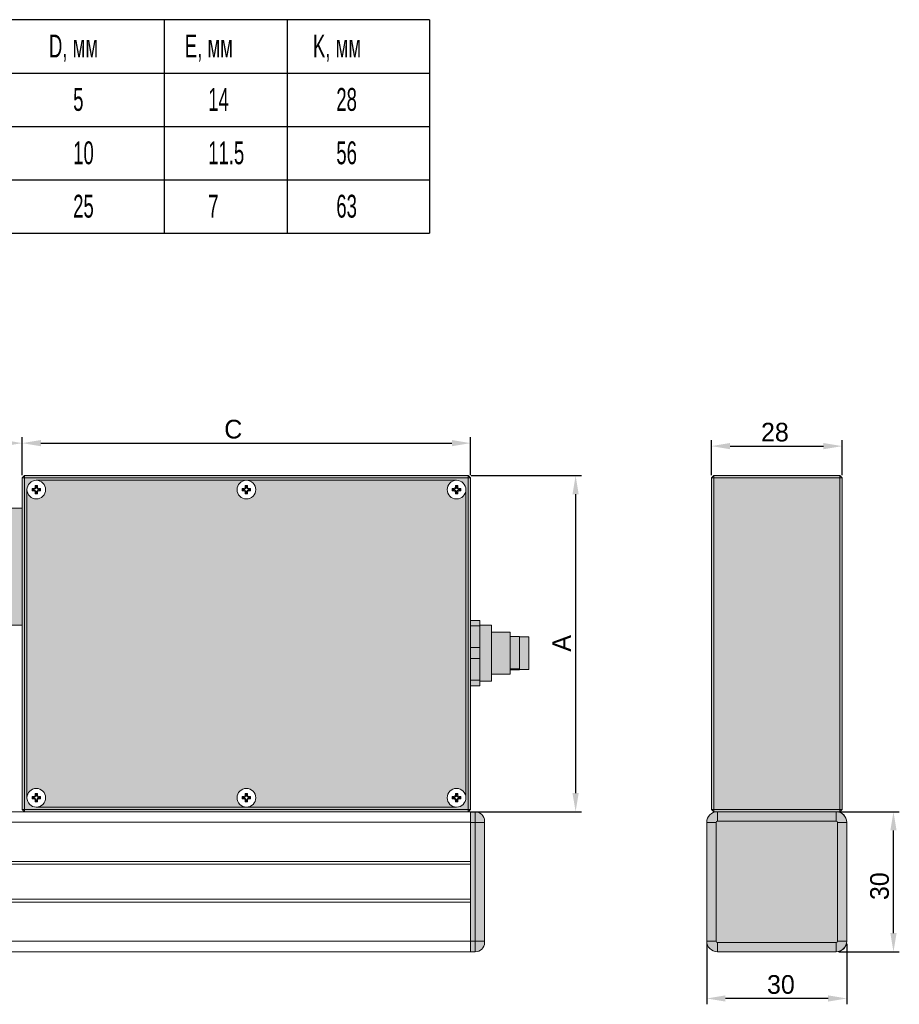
# Model space of a CAD drawing. Header units: millimetres. Extents: x 2 to 342, y -43 to 378.
# Tile 3 of 3: x 154 to 342, y 167 to 378. Entities that reach past the tile are written whole.
import ezdxf

# ---------------------------------------------------------------- set-up
doc = ezdxf.new("R2010")
doc.units = ezdxf.units.MM
doc.header["$PDSIZE"] = -1
doc.layers.add('СЛОЙ0', color=7, linetype='Continuous')
doc.styles.add('SLDTEXTSTYLE0', font='TXT', dxfattribs={"width": 0.605})
doc.styles.add('SLDTEXTSTYLE1', font='TXT', dxfattribs={"width": 0.605})
doc.dimstyles.new('ISO-25', dxfattribs={"dimtxt": 2.5, "dimasz": 2.5, "dimexe": 1.25, "dimexo": 0.625, "dimtad": 1, "dimtxsty": 'Standard', "dimcen": 2.5, "dimadec": 0, "dimazin": 0, "dimtfac": 1, "dimtmove": 0, "dimatfit": 3, "dimfxl": 0, "dimarcsym": 0})

# ---------------------------------------------------------------- blocks, each defined once
blk = doc.blocks.new('_D_2')
at = {"layer": 'Defpoints', "color": 0, "transparency": 16777216}
for p in [(154.24, 287.62), (91.24, 280.16), (154.24, 280.16)]:
    blk.add_point(p, dxfattribs=at)
at = {"layer": 'СЛОЙ0', "color": 0, "lineweight": -2, "transparency": 16777216}
for p, q in [((91.24, 280.78), (91.24, 288.87)), ((95.24, 287.62), (150.24, 287.62)), ((154.24, 280.78), (154.24, 288.87))]:
    blk.add_line(p, q, dxfattribs=at)
at = {"layer": 'СЛОЙ0', "color": 0, "transparency": 16777216}
for points in [[(95.24, 288.29), (95.24, 286.95), (91.24, 287.62)], [(150.24, 288.29), (150.24, 286.95), (154.24, 287.62)]]:
    blk.add_solid(points, dxfattribs=at)
at = {"layer": 'СЛОЙ0', "color": 0, "transparency": 16777216, "insert": (122.71, 292.62), "char_height": 4, "attachment_point": 2}
blk.add_mtext('K', dxfattribs=at)
blk = doc.blocks.new('_D_3')
at = {"layer": 'Defpoints', "color": 0, "transparency": 16777216}
for p in [(250.24, 287.62), (154.24, 280.16), (250.24, 280.16)]:
    blk.add_point(p, dxfattribs=at)
at = {"layer": 'СЛОЙ0', "color": 0, "lineweight": -2, "transparency": 16777216}
for p, q in [((154.24, 280.78), (154.24, 288.87)), ((158.24, 287.62), (246.24, 287.62)), ((250.24, 280.78), (250.24, 288.87))]:
    blk.add_line(p, q, dxfattribs=at)
at = {"layer": 'СЛОЙ0', "color": 0, "transparency": 16777216}
for points in [[(158.24, 288.29), (158.24, 286.95), (154.24, 287.62)], [(246.24, 288.29), (246.24, 286.95), (250.24, 287.62)]]:
    blk.add_solid(points, dxfattribs=at)
at = {"layer": 'СЛОЙ0', "color": 0, "transparency": 16777216, "insert": (199.42, 292.62), "char_height": 4, "attachment_point": 2}
blk.add_mtext('C', dxfattribs=at)
blk = doc.blocks.new('_D_4')
at = {"layer": 'Defpoints', "color": 0, "transparency": 16777216}
for p in [(249.74, 280.66), (249.74, 208.66), (272.74, 208.66)]:
    blk.add_point(p, dxfattribs=at)
at = {"layer": 'СЛОЙ0', "color": 0, "lineweight": -2, "transparency": 16777216}
for p, q in [((250.36, 280.66), (273.99, 280.66)), ((272.74, 276.66), (272.74, 212.66)), ((250.36, 208.66), (273.99, 208.66))]:
    blk.add_line(p, q, dxfattribs=at)
at = {"layer": 'СЛОЙ0', "color": 0, "transparency": 16777216}
for points in [[(272.07, 276.66), (273.4, 276.66), (272.74, 280.66)], [(272.07, 212.66), (273.4, 212.66), (272.74, 208.66)]]:
    blk.add_solid(points, dxfattribs=at)
at = {"layer": 'СЛОЙ0', "color": 0, "transparency": 16777216, "insert": (267.74, 244.73), "char_height": 4, "attachment_point": 2, "rotation": 90}
blk.add_mtext('A', dxfattribs=at)
blk = doc.blocks.new('_D_7')
at = {"layer": 'Defpoints', "color": 0, "transparency": 16777216}
for p in [(329.82, 286.98), (301.82, 280.16), (329.82, 280.16)]:
    blk.add_point(p, dxfattribs=at)
at = {"layer": 'СЛОЙ0', "color": 0, "lineweight": -2, "transparency": 16777216}
for p, q in [((301.82, 280.78), (301.82, 288.23)), ((305.82, 286.98), (325.82, 286.98)), ((329.82, 280.78), (329.82, 288.23))]:
    blk.add_line(p, q, dxfattribs=at)
at = {"layer": 'СЛОЙ0', "color": 0, "transparency": 16777216}
for points in [[(305.82, 287.65), (305.82, 286.31), (301.82, 286.98)], [(325.82, 287.65), (325.82, 286.31), (329.82, 286.98)]]:
    blk.add_solid(points, dxfattribs=at)
at = {"layer": 'СЛОЙ0', "color": 0, "transparency": 16777216, "insert": (315.42, 291.98), "char_height": 4, "attachment_point": 2}
blk.add_mtext('28', dxfattribs=at)
blk = doc.blocks.new('_D_8')
at = {"layer": 'Defpoints', "color": 0, "transparency": 16777216}
for p in [(328.52, 208.66), (340.82, 208.66), (328.52, 178.66)]:
    blk.add_point(p, dxfattribs=at)
at = {"layer": 'СЛОЙ0', "color": 0, "lineweight": -2, "transparency": 16777216}
for p, q in [((329.14, 208.66), (342.07, 208.66)), ((340.82, 182.66), (340.82, 204.66)), ((329.14, 178.66), (342.07, 178.66))]:
    blk.add_line(p, q, dxfattribs=at)
at = {"layer": 'СЛОЙ0', "color": 0, "transparency": 16777216}
for points in [[(340.15, 204.66), (341.48, 204.66), (340.82, 208.66)], [(340.15, 182.66), (341.48, 182.66), (340.82, 178.66)]]:
    blk.add_solid(points, dxfattribs=at)
at = {"layer": 'СЛОЙ0', "color": 0, "transparency": 16777216, "insert": (335.82, 192.71), "char_height": 4, "attachment_point": 2, "rotation": 90}
blk.add_mtext('30', dxfattribs=at)
blk = doc.blocks.new('_D_9')
at = {"layer": 'Defpoints', "color": 0, "transparency": 16777216}
for p in [(300.82, 180.96), (330.82, 180.96), (300.82, 168.66)]:
    blk.add_point(p, dxfattribs=at)
at = {"layer": 'СЛОЙ0', "color": 0, "lineweight": -2, "transparency": 16777216}
for p, q in [((300.82, 180.33), (300.82, 167.41)), ((330.82, 180.33), (330.82, 167.41)), ((326.82, 168.66), (304.82, 168.66))]:
    blk.add_line(p, q, dxfattribs=at)
at = {"layer": 'СЛОЙ0', "color": 0, "transparency": 16777216}
for points in [[(304.82, 169.32), (304.82, 167.99), (300.82, 168.66)], [(326.82, 169.32), (326.82, 167.99), (330.82, 168.66)]]:
    blk.add_solid(points, dxfattribs=at)
at = {"layer": 'СЛОЙ0', "color": 0, "transparency": 16777216, "insert": (316.71, 173.66), "char_height": 4, "attachment_point": 2}
blk.add_mtext('30', dxfattribs=at)

msp = doc.modelspace()

# ---------------------------------------------------------------- hatches: boundary and pattern name
h = msp.add_hatch(color=254)
h.dxf.hatch_style = 1
h.paths.add_polyline_path([(249.736, 280.157), (154.736, 280.157), (154.736, 209.157), (249.736, 209.157)])
h.paths.add_polyline_path([(247.236, 279.657, -0.4142136), (249.236, 277.657), (249.236, 211.657, -0.4142136), (247.236, 209.657), (157.236, 209.657, -0.4142136), (155.236, 211.657), (155.236, 277.657, -0.4142136), (157.236, 279.657)], flags=16)
h.paths.add_polyline_path([(202.236, 279.657), (247.236, 279.657, -0.4142136), (249.236, 277.657, -2.4142136), (247.236, 279.657), (202.236, 279.657, -0.4142136), (204.236, 277.657, -1), (200.236, 277.657, -0.4142136), (202.236, 279.657), (157.236, 279.657, -2.4142136), (155.236, 277.657, -0.4142136), (157.236, 279.657)], flags=0)
h.paths.add_polyline_path([(201.336, 277.907), (201.686, 277.907, 0.4142136), (201.986, 278.207), (201.986, 278.557), (202.486, 278.557), (202.486, 278.207, 0.4142136), (202.786, 277.907), (203.136, 277.907), (203.136, 277.407), (202.786, 277.407, 0.4142136), (202.486, 277.107), (202.486, 276.757), (201.986, 276.757), (201.986, 277.107, 0.4142136), (201.686, 277.407), (201.336, 277.407)], flags=0)
h.paths.add_polyline_path([(201.527, 277.716), (201.686, 277.716, 0.4142136), (202.177, 278.207), (202.177, 278.366), (202.294, 278.366), (202.294, 278.207, 0.4142136), (202.786, 277.716), (202.944, 277.716), (202.944, 277.599), (202.786, 277.599, 0.4142136), (202.294, 277.107), (202.294, 276.949), (202.177, 276.949), (202.177, 277.107, 0.4142136), (201.686, 277.599), (201.527, 277.599)], flags=0)
h.paths.add_polyline_path([(158.136, 277.907), (158.136, 277.407), (157.786, 277.407, 0.4142136), (157.486, 277.107), (157.486, 276.757), (156.986, 276.757), (156.986, 277.107, 0.4142136), (156.686, 277.407), (156.336, 277.407), (156.336, 277.907), (156.686, 277.907, 0.4142136), (156.986, 278.207), (156.986, 278.557), (157.486, 278.557), (157.486, 278.207, 0.4142136), (157.786, 277.907)], flags=0)
h.paths.add_polyline_path([(157.944, 277.716), (157.944, 277.599), (157.786, 277.599, 0.4142136), (157.294, 277.107), (157.294, 276.949), (157.177, 276.949), (157.177, 277.107, 0.4142136), (156.686, 277.599), (156.527, 277.599), (156.527, 277.716), (156.686, 277.716, 0.4142136), (157.177, 278.207), (157.177, 278.366), (157.294, 278.366), (157.294, 278.207, 0.4142136), (157.786, 277.716)], flags=0)
h.paths.add_polyline_path([(246.336, 277.907), (246.686, 277.907, 0.4142136), (246.986, 278.207), (246.986, 278.557), (247.486, 278.557), (247.486, 278.207, 0.4142136), (247.786, 277.907), (248.136, 277.907), (248.136, 277.407), (247.786, 277.407, 0.4142136), (247.486, 277.107), (247.486, 276.757), (246.986, 276.757), (246.986, 277.107, 0.4142136), (246.686, 277.407), (246.336, 277.407)], flags=0)
h.paths.add_polyline_path([(246.527, 277.716), (246.686, 277.716, 0.4142136), (247.177, 278.207), (247.177, 278.366), (247.294, 278.366), (247.294, 278.207, 0.4142136), (247.786, 277.716), (247.944, 277.716), (247.944, 277.599), (247.786, 277.599, 0.4142136), (247.294, 277.107), (247.294, 276.949), (247.177, 276.949), (247.177, 277.107, 0.4142136), (246.686, 277.599), (246.527, 277.599)], flags=0)
h.paths.add_polyline_path([(204.236, 211.657, -0.4142136), (202.236, 209.657), (247.236, 209.657, -0.4142136), (245.236, 211.657, -1), (249.236, 211.657, -0.4142136), (247.236, 209.657), (202.236, 209.657), (157.236, 209.657, -0.4142136), (155.236, 211.657, -2.4142136), (157.236, 209.657), (202.236, 209.657, -0.4142136), (200.236, 211.657, -1)], flags=0)
h.paths.add_polyline_path([(201.986, 212.557), (202.486, 212.557), (202.486, 212.207, 0.4142136), (202.786, 211.907), (203.136, 211.907), (203.136, 211.407), (202.786, 211.407, 0.4142136), (202.486, 211.107), (202.486, 210.757), (201.986, 210.757), (201.986, 211.107, 0.4142136), (201.686, 211.407), (201.336, 211.407), (201.336, 211.907), (201.686, 211.907, 0.4142136), (201.986, 212.207)], flags=0)
h.paths.add_polyline_path([(202.177, 212.366), (202.294, 212.366), (202.294, 212.207, 0.4142136), (202.786, 211.716), (202.944, 211.716), (202.944, 211.599), (202.786, 211.599, 0.4142136), (202.294, 211.107), (202.294, 210.949), (202.177, 210.949), (202.177, 211.107, 0.4142136), (201.686, 211.599), (201.527, 211.599), (201.527, 211.716), (201.686, 211.716, 0.4142136), (202.177, 212.207)], flags=0)
h.paths.add_polyline_path([(157.486, 212.557), (157.486, 212.207, 0.4142136), (157.786, 211.907), (158.136, 211.907), (158.136, 211.407), (157.786, 211.407, 0.4142136), (157.486, 211.107), (157.486, 210.757), (156.986, 210.757), (156.986, 211.107, 0.4142136), (156.686, 211.407), (156.336, 211.407), (156.336, 211.907), (156.686, 211.907, 0.4142136), (156.986, 212.207), (156.986, 212.557)], flags=0)
h.paths.add_polyline_path([(157.294, 212.366), (157.294, 212.207, 0.4142136), (157.786, 211.716), (157.944, 211.716), (157.944, 211.599), (157.786, 211.599, 0.4142136), (157.294, 211.107), (157.294, 210.949), (157.177, 210.949), (157.177, 211.107, 0.4142136), (156.686, 211.599), (156.527, 211.599), (156.527, 211.716), (156.686, 211.716, 0.4142136), (157.177, 212.207), (157.177, 212.366)], flags=0)
h.paths.add_polyline_path([(246.986, 212.557), (247.486, 212.557), (247.486, 212.207, 0.4142136), (247.786, 211.907), (248.136, 211.907), (248.136, 211.407), (247.786, 211.407, 0.4142136), (247.486, 211.107), (247.486, 210.757), (246.986, 210.757), (246.986, 211.107, 0.4142136), (246.686, 211.407), (246.336, 211.407), (246.336, 211.907), (246.686, 211.907, 0.4142136), (246.986, 212.207)], flags=0)
h.paths.add_polyline_path([(247.177, 212.366), (247.294, 212.366), (247.294, 212.207, 0.4142136), (247.786, 211.716), (247.944, 211.716), (247.944, 211.599), (247.786, 211.599, 0.4142136), (247.294, 211.107), (247.294, 210.949), (247.177, 210.949), (247.177, 211.107, 0.4142136), (246.686, 211.599), (246.527, 211.599), (246.527, 211.716), (246.686, 211.716, 0.4142136), (247.177, 212.207)], flags=0)
h.paths.add_polyline_path([(249.736, 280.657), (154.736, 280.657), (154.736, 280.157), (249.736, 280.157)])
h.paths.add_polyline_path([(154.736, 280.157), (154.236, 280.157), (154.236, 209.157), (154.736, 209.157)])
h.paths.add_polyline_path([(249.736, 209.157), (154.736, 209.157), (154.736, 208.657), (249.736, 208.657)])
h.paths.add_polyline_path([(250.236, 280.157), (249.736, 280.157), (249.736, 209.157), (250.236, 209.157)])
h = msp.add_hatch(color=254)
h.dxf.hatch_style = 1
h.paths.add_polyline_path([(329.315, 280.157), (302.315, 280.157), (302.315, 209.157), (329.315, 209.157)])
h.paths.add_polyline_path([(329.315, 280.657), (302.315, 280.657), (302.315, 280.157), (329.315, 280.157)])
h.paths.add_polyline_path([(302.315, 280.157), (301.815, 280.157), (301.815, 209.157), (302.315, 209.157)])
h.paths.add_polyline_path([(329.815, 280.157), (329.315, 280.157), (329.315, 209.157), (329.815, 209.157)])
h.paths.add_polyline_path([(329.315, 209.157), (302.315, 209.157), (302.315, 208.657), (303.115, 208.657), (328.515, 208.657), (329.315, 208.657)])
h = msp.add_hatch(color=254)
h.dxf.hatch_style = 1
h.paths.add_polyline_path([(249.236, 277.657, -2.4142136), (247.236, 279.657), (202.236, 279.657, -0.4142136), (204.236, 277.657, -1), (200.236, 277.657, -0.4142136), (202.236, 279.657), (157.236, 279.657, -2.4142136), (155.236, 277.657), (155.236, 211.657, -2.4142136), (157.236, 209.657), (202.236, 209.657, -0.4142136), (200.236, 211.657, -1), (204.236, 211.657, -0.4142136), (202.236, 209.657), (247.236, 209.657, -0.4142136), (245.236, 211.657, -1), (249.236, 211.657)])
h = msp.add_hatch(color=1)
h.dxf.hatch_style = 1
h.paths.add_polyline_path([(154.236, 248.657), (154.236, 273.657), (91.236, 273.657), (91.236, 248.657)])
h.paths.add_polyline_path([(106.802, 258.28), (106.802, 262.947), (100.802, 262.947), (100.802, 258.28)], flags=24)
at = {"true_color": 0xe6e6e6}
h = msp.add_hatch(color=254, dxfattribs=at)
h.dxf.hatch_style = 1
h.paths.add_polyline_path([(252.236, 248.489), (250.236, 248.489), (250.236, 243.825), (252.236, 243.825)])
h.paths.add_polyline_path([(252.236, 249.657), (250.236, 249.657), (250.236, 248.489), (252.236, 248.489)])
h.paths.add_polyline_path([(252.236, 243.825), (250.236, 243.825), (250.236, 241.489), (252.236, 241.489)])
h.paths.add_polyline_path([(252.236, 241.489), (250.236, 241.489), (250.236, 236.825), (252.236, 236.825)])
h.paths.add_polyline_path([(252.236, 236.825), (250.236, 236.825), (250.236, 235.657), (252.236, 235.657)])
h.paths.add_polyline_path([(254.736, 248.657), (252.236, 248.657), (252.236, 248.489), (252.236, 243.825), (252.236, 241.489), (252.236, 236.825), (252.236, 236.657), (254.736, 236.657)])
h.paths.add_polyline_path([(258.736, 247.157), (254.736, 247.157), (254.736, 238.157), (258.736, 238.157)])
h.paths.add_polyline_path([(260.736, 246.231), (258.736, 246.231), (258.736, 239.247), (260.736, 239.247)])
h.paths.add_polyline_path([(262.736, 246.157), (260.736, 246.157), (260.736, 239.157), (262.736, 239.157)])
h = msp.add_hatch(color=252)
h.dxf.hatch_style = 1
h.paths.add_polyline_path([(251.236, 206.357), (250.236, 206.357), (250.236, 198.007), (250.236, 180.957), (251.236, 180.957)])
h.paths.add_polyline_path([(253.236, 206.357), (251.236, 206.357), (251.236, 180.957), (253.236, 180.957)])
h.paths.add_polyline_path([(251.236, 208.657), (250.236, 208.657), (250.236, 206.357), (251.236, 206.357)])
h.paths.add_polyline_path([(251.236, 208.657), (251.236, 206.357), (253.236, 206.357), (253.236, 206.657, 0.4142136)])
h.paths.add_polyline_path([(251.236, 180.957), (250.236, 180.957), (250.236, 180.907), (250.236, 178.657), (251.236, 178.657)])
h.paths.add_polyline_path([(253.236, 180.657), (253.236, 180.957), (251.236, 180.957), (251.236, 178.657, 0.4142136)])
h.paths.add_polyline_path([(16.236, 208.657, 0.4142136), (14.236, 206.657), (14.236, 206.357), (16.236, 206.357)])
h.paths.add_polyline_path([(17.236, 208.657), (16.236, 208.657), (16.236, 206.357), (17.236, 206.357), (17.236, 206.407)])
h.paths.add_polyline_path([(17.236, 206.357), (16.236, 206.357), (16.236, 180.957), (17.236, 180.957), (17.236, 189.307)])
h.paths.add_polyline_path([(16.236, 206.357), (14.236, 206.357), (14.236, 180.957), (16.236, 180.957)])
h.paths.add_polyline_path([(16.236, 180.957), (14.236, 180.957), (14.236, 180.657, 0.4142136), (16.236, 178.657)])
h.paths.add_polyline_path([(17.236, 180.957), (16.236, 180.957), (16.236, 178.657), (17.236, 178.657)])
h = msp.add_hatch(color=252)
h.dxf.hatch_style = 1
h.paths.add_polyline_path([(328.815, 206.357, 0.4142136), (328.515, 206.657), (303.115, 206.657, 0.4142136), (302.815, 206.357), (302.815, 180.957, 0.4142136), (303.115, 180.657), (328.515, 180.657, 0.4142136), (328.815, 180.957)])
h.paths.add_polyline_path([(328.515, 208.657), (303.115, 208.657), (303.115, 206.657), (328.515, 206.657)])
h.paths.add_polyline_path([(303.115, 208.657, 0.4142136), (300.815, 206.357), (302.815, 206.357, -0.4142136), (303.115, 206.657)])
h.paths.add_polyline_path([(302.815, 206.357), (300.815, 206.357), (300.815, 180.957), (302.815, 180.957)])
h.paths.add_polyline_path([(303.115, 180.657, -0.4142136), (302.815, 180.957), (300.815, 180.957, 0.4142136), (303.115, 178.657)])
h.paths.add_polyline_path([(328.515, 180.657), (303.115, 180.657), (303.115, 178.657), (328.515, 178.657)])
h.paths.add_polyline_path([(328.565, 178.657), (328.515, 178.657), (328.515, 180.657, 0.4142136), (328.815, 180.957), (330.815, 180.957), (330.815, 180.907, -0.4142136)])
h.paths.add_polyline_path([(330.815, 206.357), (328.815, 206.357), (328.815, 180.957), (330.815, 180.957)])
h.paths.add_polyline_path([(330.815, 206.407), (330.815, 206.357), (328.815, 206.357, 0.4142136), (328.515, 206.657), (328.515, 208.657), (328.565, 208.657, -0.4142136)])

# ---------------------------------------------------------------- linework, layer by layer
at = {"color": 7, "linetype": 'Continuous', "lineweight": 15}
for p, q in [((154.736, 280.657), (154.236, 280.157)), ((154.736, 280.157), (154.736, 280.657)), ((154.736, 280.657), (249.736, 280.657)), ((249.736, 280.157), (249.736, 280.657)), ((250.236, 280.157), (249.736, 280.657)), ((302.315, 280.657), (301.815, 280.157)), ((302.315, 280.657), (302.315, 280.157)), ((302.315, 280.657), (329.315, 280.657)), ((329.315, 280.657), (329.315, 280.157)), ((329.815, 280.157), (329.315, 280.657)), ((154.236, 209.157), (154.236, 280.157)), ((154.736, 280.157), (154.236, 280.157)), ((154.736, 280.157), (154.736, 209.157)), ((249.736, 280.157), (154.736, 280.157)), ((157.177, 278.366), (156.986, 278.557)), ((157.486, 278.557), (156.986, 278.557)), ((156.986, 278.557), (156.986, 278.207)), ((202.236, 279.657), (157.236, 279.657)), ((247.236, 279.657), (157.236, 279.657)), ((157.294, 278.366), (157.486, 278.557)), ((157.486, 278.207), (157.486, 278.557)), ((202.486, 278.557), (201.986, 278.557)), ((201.986, 278.557), (201.986, 278.207)), ((202.177, 278.366), (201.986, 278.557)), ((247.236, 279.657), (202.236, 279.657)), ((202.294, 278.366), (202.486, 278.557)), ((202.486, 278.207), (202.486, 278.557)), ((247.177, 278.366), (246.986, 278.557)), ((247.486, 278.557), (246.986, 278.557)), ((246.986, 278.557), (246.986, 278.207)), ((247.294, 278.366), (247.486, 278.557)), ((247.486, 278.207), (247.486, 278.557)), ((249.736, 209.157), (249.736, 280.157)), ((250.236, 280.157), (249.736, 280.157)), ((250.236, 280.157), (250.236, 209.157)), ((302.315, 280.157), (301.815, 280.157)), ((301.815, 209.157), (301.815, 280.157)), ((302.315, 280.157), (302.315, 209.157)), ((329.315, 280.157), (302.315, 280.157)), ((329.315, 209.157), (329.315, 280.157)), ((329.815, 280.157), (329.315, 280.157)), ((329.815, 280.157), (329.815, 209.157)), ((155.236, 277.657), (155.236, 211.657)), ((156.527, 277.716), (156.336, 277.907)), ((156.686, 277.907), (156.336, 277.907)), ((156.336, 277.907), (156.336, 277.407)), ((156.527, 277.599), (156.336, 277.407)), ((156.336, 277.407), (156.686, 277.407)), ((156.686, 277.716), (156.527, 277.716)), ((156.527, 277.716), (156.527, 277.599)), ((156.527, 277.599), (156.686, 277.599)), ((156.686, 277.716), (156.686, 277.907)), ((156.686, 277.599), (156.686, 277.407)), ((157.177, 278.207), (156.986, 278.207)), ((157.177, 277.107), (156.986, 277.107)), ((156.986, 277.107), (156.986, 276.757)), ((157.177, 276.949), (156.986, 276.757)), ((156.986, 276.757), (157.486, 276.757)), ((157.294, 278.366), (157.177, 278.366)), ((157.177, 278.366), (157.177, 278.207)), ((157.177, 277.107), (157.177, 276.949)), ((157.177, 276.949), (157.294, 276.949)), ((157.294, 278.207), (157.294, 278.366)), ((157.294, 278.207), (157.486, 278.207)), ((157.294, 276.949), (157.294, 277.107)), ((157.294, 277.107), (157.486, 277.107)), ((157.294, 276.949), (157.486, 276.757)), ((157.486, 276.757), (157.486, 277.107)), ((157.786, 277.716), (157.786, 277.907)), ((158.136, 277.907), (157.786, 277.907)), ((157.944, 277.716), (157.786, 277.716)), ((157.786, 277.599), (157.786, 277.407)), ((157.786, 277.599), (157.944, 277.599)), ((157.786, 277.407), (158.136, 277.407)), ((157.944, 277.716), (158.136, 277.907)), ((157.944, 277.599), (157.944, 277.716)), ((157.944, 277.599), (158.136, 277.407)), ((158.136, 277.407), (158.136, 277.907)), ((201.686, 277.907), (201.336, 277.907)), ((201.336, 277.907), (201.336, 277.407)), ((201.527, 277.716), (201.336, 277.907)), ((201.527, 277.599), (201.336, 277.407)), ((201.336, 277.407), (201.686, 277.407)), ((201.527, 277.716), (201.527, 277.599)), ((201.686, 277.716), (201.527, 277.716)), ((201.527, 277.599), (201.686, 277.599)), ((201.686, 277.716), (201.686, 277.907)), ((201.686, 277.599), (201.686, 277.407)), ((202.177, 278.207), (201.986, 278.207)), ((201.986, 277.107), (201.986, 276.757)), ((202.177, 277.107), (201.986, 277.107)), ((202.177, 276.949), (201.986, 276.757)), ((201.986, 276.757), (202.486, 276.757)), ((202.177, 278.366), (202.177, 278.207)), ((202.294, 278.366), (202.177, 278.366)), ((202.177, 277.107), (202.177, 276.949)), ((202.177, 276.949), (202.294, 276.949)), ((202.294, 278.207), (202.294, 278.366)), ((202.294, 278.207), (202.486, 278.207)), ((202.294, 277.107), (202.486, 277.107)), ((202.294, 276.949), (202.294, 277.107)), ((202.294, 276.949), (202.486, 276.757)), ((202.486, 276.757), (202.486, 277.107)), ((203.136, 277.907), (202.786, 277.907)), ((202.786, 277.716), (202.786, 277.907)), ((202.944, 277.716), (202.786, 277.716)), ((202.786, 277.599), (202.786, 277.407)), ((202.786, 277.599), (202.944, 277.599)), ((202.786, 277.407), (203.136, 277.407)), ((202.944, 277.716), (203.136, 277.907)), ((202.944, 277.599), (202.944, 277.716)), ((202.944, 277.599), (203.136, 277.407)), ((203.136, 277.407), (203.136, 277.907)), ((246.527, 277.716), (246.336, 277.907)), ((246.686, 277.907), (246.336, 277.907)), ((246.336, 277.907), (246.336, 277.407)), ((246.527, 277.599), (246.336, 277.407)), ((246.336, 277.407), (246.686, 277.407)), ((246.686, 277.716), (246.527, 277.716)), ((246.527, 277.716), (246.527, 277.599)), ((246.527, 277.599), (246.686, 277.599)), ((246.686, 277.716), (246.686, 277.907)), ((246.686, 277.599), (246.686, 277.407)), ((247.177, 278.207), (246.986, 278.207)), ((247.177, 277.107), (246.986, 277.107)), ((246.986, 277.107), (246.986, 276.757)), ((247.177, 276.949), (246.986, 276.757)), ((246.986, 276.757), (247.486, 276.757)), ((247.294, 278.366), (247.177, 278.366)), ((247.177, 278.366), (247.177, 278.207)), ((247.177, 277.107), (247.177, 276.949)), ((247.177, 276.949), (247.294, 276.949)), ((247.294, 278.207), (247.294, 278.366)), ((247.294, 278.207), (247.486, 278.207)), ((247.294, 276.949), (247.294, 277.107)), ((247.294, 277.107), (247.486, 277.107)), ((247.294, 276.949), (247.486, 276.757)), ((247.486, 276.757), (247.486, 277.107)), ((248.136, 277.907), (247.786, 277.907)), ((247.786, 277.716), (247.786, 277.907)), ((247.944, 277.716), (247.786, 277.716)), ((247.786, 277.599), (247.786, 277.407)), ((247.786, 277.599), (247.944, 277.599)), ((247.786, 277.407), (248.136, 277.407)), ((247.944, 277.716), (248.136, 277.907)), ((247.944, 277.599), (247.944, 277.716)), ((247.944, 277.599), (248.136, 277.407)), ((248.136, 277.407), (248.136, 277.907)), ((249.236, 211.657), (249.236, 277.657)), ((91.236, 273.657), (154.236, 273.657)), ((252.236, 249.657), (250.236, 249.657)), ((252.236, 249.657), (252.236, 248.489)), ((154.236, 248.657), (91.236, 248.657)), ((252.236, 248.489), (250.236, 248.489)), ((254.736, 248.657), (252.236, 248.657)), ((252.236, 248.489), (252.236, 243.825)), ((254.736, 248.657), (254.736, 236.657)), ((258.736, 247.157), (254.736, 247.157)), ((258.736, 247.157), (258.736, 238.157)), ((260.736, 246.231), (258.736, 246.231)), ((260.736, 246.231), (260.736, 239.247)), ((262.736, 246.157), (260.736, 246.157)), ((262.736, 246.157), (262.736, 239.157)), ((252.236, 243.825), (250.236, 243.825)), ((252.236, 243.825), (252.236, 241.489)), ((252.236, 241.489), (250.236, 241.489)), ((252.236, 241.489), (252.236, 236.825)), ((260.736, 239.247), (258.736, 239.247)), ((260.736, 239.084), (258.736, 239.084)), ((260.736, 239.247), (260.736, 239.165)), ((260.736, 239.165), (260.736, 239.084)), ((260.736, 239.157), (262.736, 239.157)), ((252.236, 236.825), (250.236, 236.825)), ((252.236, 236.825), (252.236, 235.657)), ((252.236, 236.657), (254.736, 236.657)), ((254.736, 238.157), (258.736, 238.157)), ((252.236, 235.657), (250.236, 235.657)), ((156.686, 211.907), (156.336, 211.907)), ((156.336, 211.907), (156.336, 211.407)), ((156.527, 211.716), (156.336, 211.907)), ((156.527, 211.599), (156.336, 211.407)), ((156.336, 211.407), (156.686, 211.407)), ((156.527, 211.716), (156.527, 211.599)), ((156.686, 211.716), (156.527, 211.716)), ((156.527, 211.599), (156.686, 211.599)), ((156.686, 211.716), (156.686, 211.907)), ((156.686, 211.599), (156.686, 211.407)), ((157.177, 212.366), (156.986, 212.557)), ((157.486, 212.557), (156.986, 212.557)), ((156.986, 212.557), (156.986, 212.207)), ((157.177, 212.207), (156.986, 212.207)), ((156.986, 211.107), (156.986, 210.757)), ((157.177, 211.107), (156.986, 211.107)), ((157.177, 210.949), (156.986, 210.757)), ((157.294, 212.366), (157.177, 212.366)), ((157.177, 212.366), (157.177, 212.207)), ((157.177, 211.107), (157.177, 210.949)), ((157.177, 210.949), (157.294, 210.949)), ((157.294, 212.366), (157.486, 212.557)), ((157.294, 212.207), (157.294, 212.366)), ((157.294, 212.207), (157.486, 212.207)), ((157.294, 211.107), (157.486, 211.107)), ((157.294, 210.949), (157.294, 211.107)), ((157.294, 210.949), (157.486, 210.757)), ((157.486, 212.207), (157.486, 212.557)), ((157.486, 210.757), (157.486, 211.107)), ((157.786, 211.716), (157.786, 211.907)), ((158.136, 211.907), (157.786, 211.907)), ((157.944, 211.716), (157.786, 211.716)), ((157.786, 211.599), (157.786, 211.407)), ((157.786, 211.599), (157.944, 211.599)), ((157.786, 211.407), (158.136, 211.407)), ((157.944, 211.716), (158.136, 211.907)), ((157.944, 211.599), (157.944, 211.716)), ((157.944, 211.599), (158.136, 211.407)), ((158.136, 211.407), (158.136, 211.907)), ((201.527, 211.716), (201.336, 211.907)), ((201.336, 211.907), (201.336, 211.407)), ((201.686, 211.907), (201.336, 211.907)), ((201.527, 211.599), (201.336, 211.407)), ((201.336, 211.407), (201.686, 211.407)), ((201.527, 211.716), (201.527, 211.599)), ((201.686, 211.716), (201.527, 211.716)), ((201.527, 211.599), (201.686, 211.599)), ((201.686, 211.716), (201.686, 211.907)), ((201.686, 211.599), (201.686, 211.407)), ((202.177, 212.366), (201.986, 212.557)), ((202.486, 212.557), (201.986, 212.557)), ((201.986, 212.557), (201.986, 212.207)), ((202.177, 212.207), (201.986, 212.207)), ((202.177, 211.107), (201.986, 211.107)), ((201.986, 211.107), (201.986, 210.757)), ((202.177, 210.949), (201.986, 210.757)), ((202.294, 212.366), (202.177, 212.366)), ((202.177, 212.366), (202.177, 212.207)), ((202.177, 211.107), (202.177, 210.949)), ((202.177, 210.949), (202.294, 210.949)), ((202.294, 212.366), (202.486, 212.557)), ((202.294, 212.207), (202.294, 212.366)), ((202.294, 212.207), (202.486, 212.207)), ((202.294, 210.949), (202.294, 211.107)), ((202.294, 211.107), (202.486, 211.107)), ((202.294, 210.949), (202.486, 210.757)), ((202.486, 212.207), (202.486, 212.557)), ((202.486, 210.757), (202.486, 211.107)), ((202.786, 211.716), (202.786, 211.907)), ((203.136, 211.907), (202.786, 211.907)), ((202.944, 211.716), (202.786, 211.716)), ((202.786, 211.599), (202.786, 211.407)), ((202.786, 211.599), (202.944, 211.599)), ((202.786, 211.407), (203.136, 211.407)), ((202.944, 211.716), (203.136, 211.907)), ((202.944, 211.599), (202.944, 211.716)), ((202.944, 211.599), (203.136, 211.407)), ((203.136, 211.407), (203.136, 211.907)), ((246.527, 211.716), (246.336, 211.907)), ((246.336, 211.907), (246.336, 211.407)), ((246.686, 211.907), (246.336, 211.907)), ((246.527, 211.599), (246.336, 211.407)), ((246.336, 211.407), (246.686, 211.407)), ((246.527, 211.716), (246.527, 211.599)), ((246.686, 211.716), (246.527, 211.716)), ((246.527, 211.599), (246.686, 211.599)), ((246.686, 211.716), (246.686, 211.907)), ((246.686, 211.599), (246.686, 211.407)), ((247.486, 212.557), (246.986, 212.557)), ((246.986, 212.557), (246.986, 212.207)), ((247.177, 212.366), (246.986, 212.557)), ((247.177, 212.207), (246.986, 212.207)), ((247.177, 211.107), (246.986, 211.107)), ((246.986, 211.107), (246.986, 210.757)), ((247.177, 210.949), (246.986, 210.757)), ((247.177, 212.366), (247.177, 212.207)), ((247.294, 212.366), (247.177, 212.366)), ((247.177, 211.107), (247.177, 210.949)), ((247.177, 210.949), (247.294, 210.949)), ((247.294, 212.366), (247.486, 212.557)), ((247.294, 212.207), (247.294, 212.366)), ((247.294, 212.207), (247.486, 212.207)), ((247.294, 210.949), (247.294, 211.107)), ((247.294, 211.107), (247.486, 211.107)), ((247.294, 210.949), (247.486, 210.757)), ((247.486, 212.207), (247.486, 212.557)), ((247.486, 210.757), (247.486, 211.107)), ((247.786, 211.716), (247.786, 211.907)), ((248.136, 211.907), (247.786, 211.907)), ((247.944, 211.716), (247.786, 211.716)), ((247.786, 211.599), (247.786, 211.407)), ((247.786, 211.599), (247.944, 211.599)), ((247.786, 211.407), (248.136, 211.407)), ((247.944, 211.716), (248.136, 211.907)), ((247.944, 211.599), (247.944, 211.716)), ((247.944, 211.599), (248.136, 211.407)), ((248.136, 211.407), (248.136, 211.907)), ((154.736, 209.157), (154.236, 209.157)), ((154.736, 208.657), (154.236, 209.157)), ((154.736, 209.157), (249.736, 209.157)), ((154.736, 208.657), (154.736, 209.157)), ((156.986, 210.757), (157.486, 210.757)), ((157.236, 209.657), (202.236, 209.657)), ((157.236, 209.657), (247.236, 209.657)), ((201.986, 210.757), (202.486, 210.757)), ((202.236, 209.657), (247.236, 209.657)), ((246.986, 210.757), (247.486, 210.757)), ((249.736, 208.657), (249.736, 209.157)), ((250.236, 209.157), (249.736, 209.157)), ((249.736, 208.657), (250.236, 209.157)), ((302.315, 209.157), (301.815, 209.157)), ((301.815, 209.157), (302.315, 208.657)), ((302.315, 209.157), (329.315, 209.157)), ((302.315, 209.157), (302.315, 208.657)), ((329.815, 209.157), (329.315, 209.157)), ((329.315, 209.157), (329.315, 208.657)), ((329.815, 209.157), (329.315, 208.657)), ((154.736, 208.657), (90.736, 208.657)), ((249.736, 208.657), (154.736, 208.657)), ((250.236, 208.657), (249.736, 208.657)), ((251.236, 208.657), (250.236, 208.657)), ((250.236, 206.407), (250.236, 208.657)), ((251.236, 206.357), (251.236, 208.657)), ((303.115, 208.657), (302.315, 208.657)), ((303.115, 206.657), (303.115, 208.657)), ((303.115, 208.657), (328.515, 208.657)), ((328.515, 206.657), (328.515, 208.657)), ((328.565, 208.657), (328.515, 208.657)), ((329.315, 208.657), (328.565, 208.657)), ((250.236, 206.407), (17.236, 206.407)), ((250.236, 198.007), (250.236, 206.407)), ((251.236, 206.357), (250.236, 206.357)), ((250.236, 206.357), (250.236, 180.957)), ((251.236, 180.957), (251.236, 206.357)), ((251.236, 206.357), (253.236, 206.357)), ((253.236, 206.657), (253.236, 206.357)), ((253.236, 206.357), (253.236, 180.957)), ((300.815, 180.957), (300.815, 206.357)), ((300.815, 206.357), (302.815, 206.357)), ((302.815, 206.357), (302.815, 180.957)), ((328.515, 206.657), (303.115, 206.657)), ((328.815, 180.957), (328.815, 206.357)), ((328.815, 206.357), (330.815, 206.357)), ((330.815, 206.357), (330.815, 206.407)), ((330.815, 206.357), (330.815, 180.957)), ((250.236, 198.007), (17.236, 198.007)), ((250.236, 197.407), (17.236, 197.407)), ((250.236, 189.907), (17.236, 189.907)), ((250.236, 189.307), (17.236, 189.307)), ((250.236, 180.907), (250.236, 189.307)), ((250.236, 180.907), (17.236, 180.907)), ((251.236, 180.957), (250.236, 180.957)), ((250.236, 178.657), (250.236, 180.907)), ((251.236, 178.657), (251.236, 180.957)), ((251.236, 180.957), (253.236, 180.957)), ((253.236, 180.957), (253.236, 180.657)), ((300.815, 180.957), (302.815, 180.957)), ((303.115, 180.657), (328.515, 180.657)), ((303.115, 178.657), (303.115, 180.657)), ((328.515, 178.657), (328.515, 180.657)), ((328.815, 180.957), (330.815, 180.957)), ((330.815, 180.907), (330.815, 180.957)), ((250.236, 178.657), (17.236, 178.657)), ((251.236, 178.657), (250.236, 178.657)), ((328.515, 178.657), (303.115, 178.657)), ((328.515, 178.657), (328.565, 178.657))]:
    msp.add_line(p, q, dxfattribs=at)
for centre in [(157.236, 277.657), (202.236, 277.657), (247.236, 277.657), (157.236, 211.657), (202.236, 211.657), (247.236, 211.657)]:
    msp.add_circle(centre, 2, dxfattribs=at)
for centre, radius, start, end in [((157.236, 277.657), 2, 180, 90), ((157.236, 277.657), 2, 90, 180), ((247.236, 277.657), 2, 90, 0), ((247.236, 277.657), 2, 0, 90), ((156.686, 278.207), 0.491, 270, 0), ((156.686, 278.207), 0.3, 270, 0), ((156.686, 277.107), 0.491, 0, 90), ((156.686, 277.107), 0.3, 0, 90), ((157.786, 278.207), 0.491, 180, 270), ((157.786, 277.107), 0.491, 90, 180), ((157.786, 278.207), 0.3, 180, 270), ((157.786, 277.107), 0.3, 90, 180), ((201.686, 278.207), 0.3, 270, 0), ((201.686, 278.207), 0.491, 270, 0), ((201.686, 277.107), 0.491, 0, 90), ((201.686, 277.107), 0.3, 0, 90), ((202.786, 278.207), 0.491, 180, 270), ((202.786, 277.107), 0.491, 90, 180), ((202.786, 278.207), 0.3, 180, 270), ((202.786, 277.107), 0.3, 90, 180), ((246.686, 278.207), 0.3, 270, 0), ((246.686, 278.207), 0.491, 270, 0), ((246.686, 277.107), 0.491, 0, 90), ((246.686, 277.107), 0.3, 0, 90), ((247.786, 278.207), 0.491, 180, 270), ((247.786, 277.107), 0.491, 90, 180), ((247.786, 278.207), 0.3, 180, 270), ((247.786, 277.107), 0.3, 90, 180), ((157.236, 211.657), 2, 270, 180), ((247.236, 211.657), 2, 0, 270), ((157.236, 211.657), 2, 180, 270), ((156.686, 212.207), 0.3, 270, 0), ((156.686, 212.207), 0.491, 270, 0), ((156.686, 211.107), 0.491, 360, 90), ((156.686, 211.107), 0.3, 360, 90), ((157.786, 212.207), 0.491, 180, 270), ((157.786, 211.107), 0.491, 90, 180), ((157.786, 212.207), 0.3, 180, 270), ((157.786, 211.107), 0.3, 90, 180), ((201.686, 212.207), 0.491, 270, 0), ((201.686, 212.207), 0.3, 270, 0), ((201.686, 211.107), 0.491, 360, 90), ((201.686, 211.107), 0.3, 360, 90), ((202.786, 212.207), 0.491, 180, 270), ((202.786, 211.107), 0.491, 90, 180), ((202.786, 212.207), 0.3, 180, 270), ((202.786, 211.107), 0.3, 90, 180), ((246.686, 212.207), 0.3, 270, 0), ((246.686, 212.207), 0.491, 270, 0), ((246.686, 211.107), 0.491, 360, 90), ((246.686, 211.107), 0.3, 360, 90), ((247.236, 211.657), 2, 270, 0), ((247.786, 212.207), 0.491, 180, 270), ((247.786, 211.107), 0.491, 90, 180), ((247.786, 212.207), 0.3, 180, 270), ((247.786, 211.107), 0.3, 90, 180), ((251.236, 206.657), 2, 0, 90), ((303.115, 206.357), 2.3, 90, 180), ((328.515, 206.357), 2.3, 0, 90), ((328.565, 206.407), 2.25, 0, 90), ((303.115, 206.357), 0.3, 90, 180), ((328.515, 206.357), 0.3, 0, 90), ((251.236, 180.657), 2, 270, 0), ((303.115, 180.957), 2.3, 180, 270), ((303.115, 180.957), 0.3, 180, 270), ((328.515, 180.957), 0.3, 270, 0), ((328.515, 180.957), 2.3, 270, 0), ((328.565, 180.907), 2.25, 270, 0)]:
    msp.add_arc(centre, radius, start, end, dxfattribs=at)
at = {"layer": 'СЛОЙ0', "color": 0}
for p, q in [((241.468, 378.33), (19.408, 378.33)), ((184.625, 378.33), (184.625, 332.595)), ((210.971, 378.33), (210.971, 332.595)), ((241.468, 378.33), (241.468, 332.595)), ((19.408, 366.896), (241.468, 366.896)), ((19.408, 355.462), (241.468, 355.462)), ((19.408, 344.029), (241.468, 344.029)), ((19.408, 332.595), (241.468, 332.595))]:
    msp.add_line(p, q, dxfattribs=at)

# ---------------------------------------------------------------- texts
at = {"layer": 'СЛОЙ0', "color": 0, "char_height": 4.9, "attachment_point": 1}
for s, insert, style in [('D, мм', (159.95, 375.131), 'SLDTEXTSTYLE0'), ('E, мм', (189.053, 375.131), 'SLDTEXTSTYLE0'), ('K, мм', (216.495, 375.131), 'SLDTEXTSTYLE0'), ('5', (165.135, 363.698), 'SLDTEXTSTYLE1'), ('14', (194.055, 363.698), 'SLDTEXTSTYLE1'), ('28', (221.497, 363.698), 'SLDTEXTSTYLE1'), ('10', (165.135, 352.264), 'SLDTEXTSTYLE1'), ('11.5', (194.055, 352.264), 'SLDTEXTSTYLE1'), ('56', (221.497, 352.264), 'SLDTEXTSTYLE1'), ('25', (165.135, 340.83), 'SLDTEXTSTYLE1'), ('7', (194.055, 340.83), 'SLDTEXTSTYLE1'), ('63', (221.497, 340.83), 'SLDTEXTSTYLE1')]:
    msp.add_mtext(s, dxfattribs=dict(at, insert=insert, style=style))

# ---------------------------------------------------------------- dimensions: what is measured, and where the dimension line sits
at = {"layer": 'СЛОЙ0'}
for base, p1, p2, angle, text, picture, middle in [((154.236, 287.621), (91.236, 280.157), (154.236, 280.157), 0, 'K', '_D_2', (122.709, 287.621)), ((250.236, 287.621), (154.236, 280.157), (250.236, 280.157), 0, 'C', '_D_3', (199.419, 287.621)), ((272.736, 208.657), (249.736, 280.657), (249.736, 208.657), 90, 'A', '_D_4', (272.736, 244.732))]:
    dim = msp.add_linear_dim(base=base, p1=p1, p2=p2, angle=angle, text=text, dimstyle='ISO-25', override={"dimtxt": 4, "dimasz": 4, "dimgap": 1}, dxfattribs=at)
    dim.commit()
    dim.dimension.update_dxf_attribs({"geometry": picture, "text_midpoint": middle, "dimtype": 160})
for base, p1, p2, picture, middle in [((329.815, 286.979), (301.815, 280.157), (329.815, 280.157), '_D_7', (315.424, 286.979)), ((300.815, 168.657), (330.815, 180.957), (300.815, 180.957), '_D_9', (316.713, 168.657))]:
    dim = msp.add_linear_dim(base=base, p1=p1, p2=p2, dimstyle='ISO-25', override={"dimtxt": 4, "dimasz": 4, "dimgap": 1}, dxfattribs=at)
    dim.commit()
    dim.dimension.update_dxf_attribs({"geometry": picture, "text_midpoint": middle, "dimtype": 160})
dim = msp.add_linear_dim(base=(340.815, 208.657), p1=(328.515, 178.657), p2=(328.515, 208.657), angle=90, dimstyle='ISO-25', override={"dimtxt": 4, "dimasz": 4, "dimgap": 1}, dxfattribs=at)
dim.commit()
dim.dimension.update_dxf_attribs({"geometry": '_D_8', "text_midpoint": (340.815, 192.707), "dimtype": 160})

doc.saveas('drawing.dxf')
